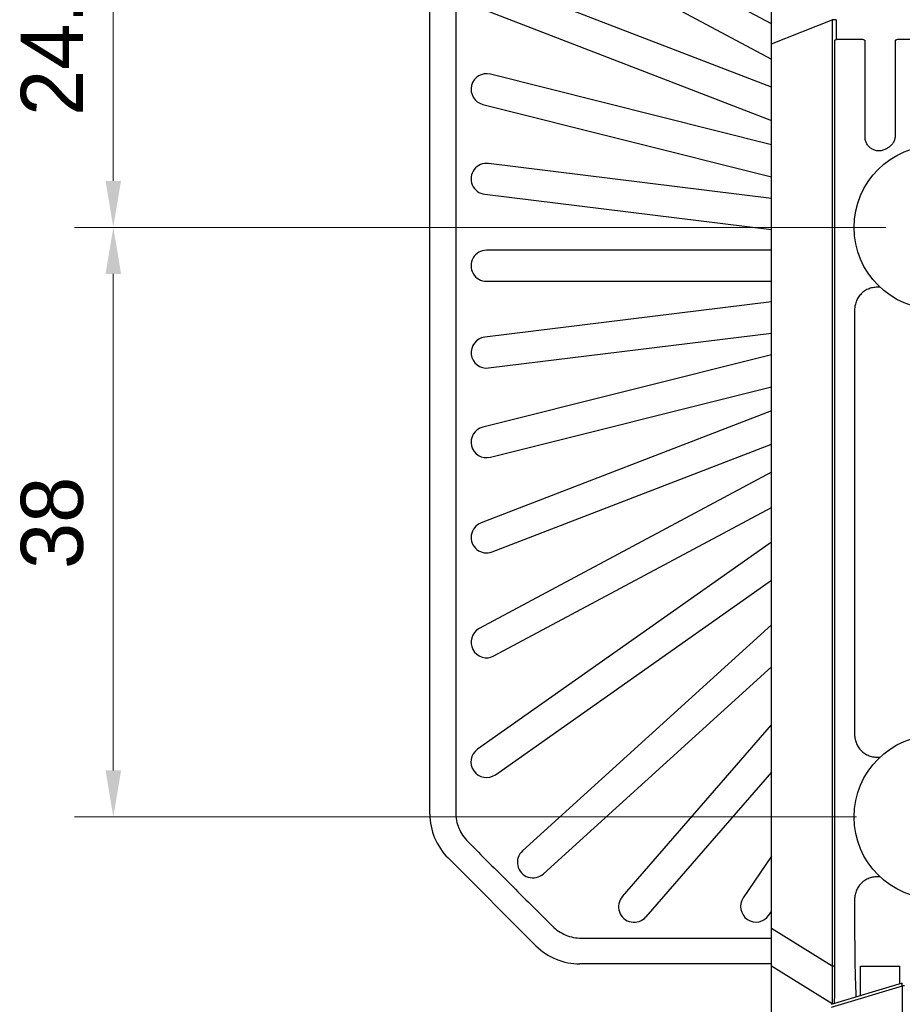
# Model space of a CAD drawing. Header units: millimetres. Extents: x 74 to 517, y 34 to 402.
# Tile 9 of 12: x 354 to 411, y 183 to 246. Entities that reach past the tile are written whole.
import ezdxf

# ---------------------------------------------------------------- set-up
doc = ezdxf.new("R2010")
doc.units = ezdxf.units.MM
doc.header["$LTSCALE"] = 32.67
doc.header["$PDMODE"] = 3
doc.header["$PDSIZE"] = 8
doc.layers.get('0').update_dxf_attribs({"linetype": 'CONTINUOUS'})
doc.layers.get('Defpoints').update_dxf_attribs({"linetype": 'CONTINUOUS'})
doc.layers.add('00_COMPONENTS', color=7, linetype='CONTINUOUS')
doc.layers.add('51__DRAFT_DIMS', color=7, linetype='CONTINUOUS')
doc.styles.add('尺寸值样式', font='兰亭黑 GBK.TTF', dxfattribs={"height": 4})
doc.dimstyles.new('1直线标注', dxfattribs={"dimtxt": 4, "dimasz": 3, "dimexe": 2.5, "dimexo": 0, "dimtad": 1, "dimdec": 1, "dimdsep": 46, "dimtxsty": '尺寸值样式', "dimcen": 0, "dimclrd": 8, "dimclre": 8, "dimclrt": 7, "dimadec": 0, "dimazin": 0, "dimtp": 0.001, "dimtm": 0.001, "dimtfac": 1, "dimtdec": 1, "dimtmove": 0, "dimatfit": 0, "dimldrblk": '_FILLED', "dimfxl": 1, "dimtolj": 1, "dimlwd": 15, "dimlwe": 15, "dimarcsym": 0})

# ---------------------------------------------------------------- blocks, each defined once
blk = doc.blocks.new('*D9')
at = {"layer": '51__DRAFT_DIMS', "color": 8, "lineweight": 15}
for p, q in [((406.712, 233.1), (357.557, 233.1)), ((360.057, 230.1), (360.057, 198.1)), ((407.934, 195.1), (357.557, 195.1))]:
    blk.add_line(p, q, dxfattribs=at)
at = {"layer": '51__DRAFT_DIMS', "color": 8}
for points in [[(360.557, 230.1), (359.557, 230.1), (360.057, 233.1)], [(359.557, 198.1), (360.557, 198.1), (360.057, 195.1)]]:
    blk.add_solid(points, dxfattribs=at)
at = {"layer": 'Defpoints', "color": 0}
for p in [(406.712, 233.1), (360.057, 195.1), (407.934, 195.1)]:
    blk.add_point(p, dxfattribs=at)
at = {"layer": '51__DRAFT_DIMS', "color": 7, "insert": (354.099, 214.056), "char_height": 4, "attachment_point": 2, "rotation": 90, "line_spacing_factor": 0.9, "style": '尺寸值样式'}
blk.add_mtext('\\A1;38', dxfattribs=at)
blk = doc.blocks.new('_FILLED')
at = {"color": 0, "linetype": 'ByBlock'}
blk.add_solid([(0, 0), (-1, 0.167), (-1, -0.167)], dxfattribs=at)
blk = doc.blocks.new('*D10')
at = {"layer": '51__DRAFT_DIMS', "color": 8, "lineweight": 15}
for p, q in [((406.616, 258.03), (357.555, 258.03)), ((360.055, 236.1), (360.055, 255.03)), ((409.832, 233.1), (357.555, 233.1))]:
    blk.add_line(p, q, dxfattribs=at)
at = {"layer": '51__DRAFT_DIMS', "color": 8}
for points in [[(360.555, 255.03), (359.555, 255.03), (360.055, 258.03)], [(359.555, 236.1), (360.555, 236.1), (360.055, 233.1)]]:
    blk.add_solid(points, dxfattribs=at)
at = {"layer": 'Defpoints', "color": 0}
for p in [(360.055, 258.03), (406.616, 258.03), (409.832, 233.1)]:
    blk.add_point(p, dxfattribs=at)
at = {"layer": '51__DRAFT_DIMS', "color": 7, "insert": (354.097, 245.491), "char_height": 4, "attachment_point": 2, "rotation": 90, "line_spacing_factor": 0.9, "style": '尺寸值样式'}
blk.add_mtext('\\A1;24.9', dxfattribs=at)

msp = doc.modelspace()

# ---------------------------------------------------------------- linework, layer by layer
at = {"layer": '00_COMPONENTS'}
for p, q in [((380.4516, 195.2866), (380.4516, 265.9729)), ((382.1151, 265.8689), (382.1152, 195.3905)), ((402.4545, 246.2121), (384.5746, 255.7799)), ((383.631, 254.0165), (402.4545, 243.9438)), ((402.4545, 176.0297), (402.4545, 252.0297)), ((402.4545, 242.1277), (384.4647, 249.0745)), ((383.7443, 247.2087), (402.4545, 239.9838)), ((402.4545, 244.9256), (406.3654, 246.4678)), ((406.615, 246.4678), (406.3654, 246.4678)), ((406.3654, 246.4678), (406.3654, 185.5096)), ((406.615, 246.4678), (406.615, 245.2091)), ((406.5195, 245.1494), (406.5195, 185.5096)), ((406.7124, 245.2297), (408.2537, 245.2297)), ((408.4838, 238.9358), (408.4838, 245.146)), ((410.4251, 245.146), (410.4251, 239.023)), ((410.6552, 245.2297), (412.2537, 245.2297)), ((402.4545, 238.4306), (384.3476, 242.9707)), ((383.8612, 241.0307), (402.4545, 236.3687)), ((402.4545, 234.9707), (384.2271, 237.221)), ((383.982, 235.2361), (402.4545, 232.9555)), ((402.4545, 231.6297), (384.1045, 231.6297)), ((384.1045, 229.6297), (402.4545, 229.6297)), ((402.4545, 228.3039), (383.9818, 226.0233)), ((407.813, 227.7836), (407.813, 200.4158)), ((384.2269, 224.0384), (402.4545, 226.2888)), ((402.4545, 224.8907), (383.8612, 220.2287)), ((384.3477, 218.2888), (402.4545, 222.8288)), ((402.4545, 221.2756), (383.7444, 214.0508)), ((384.4649, 212.185), (402.4545, 219.1317)), ((402.4545, 217.3157), (383.6311, 207.2429)), ((384.5747, 205.4795), (402.4545, 215.0473)), ((402.4545, 212.8139), (383.5171, 199.46)), ((384.6697, 197.8255), (402.4545, 210.3667)), ((386.4153, 192.9161), (402.4545, 207.4739)), ((387.7594, 191.4352), (402.4545, 204.773)), ((392.8511, 189.97), (402.4545, 201.0379)), ((402.4545, 197.9862), (394.3617, 188.6592)), ((387.2808, 186.7992), (381.624, 192.4561)), ((402.4545, 192.5676), (400.639, 189.8885)), ((407.813, 189.7836), (407.813, 187.9795)), ((402.2947, 188.7666), (402.4545, 189.0024)), ((402.4545, 187.9395), (406.3654, 185.5096)), ((390.2153, 187.2905), (402.4545, 187.2904)), ((402.4545, 185.6268), (390.1113, 185.6268)), ((402.4545, 185.5077), (406.3654, 183.0778)), ((406.5195, 185.4789), (406.3652, 185.4781)), ((408.184, 185.4795), (410.7249, 185.4795)), ((410.8842, 184.3895), (406.3082, 183.0167)), ((410.8842, 184.1979), (406.3108, 182.8259)), ((407.8616, 184.4439), (407.8948, 183.4927)), ((410.8842, 184.1979), (410.8842, 167.6634)), ((406.3654, 183.0778), (406.3654, 183.0338))]:
    msp.add_line(p, q, dxfattribs=at)
for centre in [(413.0545, 233.0997), (413.0545, 195.0997)]:
    msp.add_circle(centre, 5.2782, dxfattribs=at)
for centre, radius, start, end in [((411.8284, 246.4985), 5.4631, 180.11145, 180.321717), ((411.7625, 246.4678), 5.1475, 179.787145, 179.999976), ((384.1044, 242.0007), 1, 75.923844, 255.923805), ((413.0545, 233.0997), 5.9931, 120.79632, 122.227625), ((384.1045, 236.2285), 1, 82.961975, 262.961978), ((384.1045, 230.6297), 1, 89.999999, 270), ((384.1044, 225.0309), 1, 97.038021, 277.038021), ((384.1044, 219.2587), 1, 104.07601, 284.075997), ((384.1047, 213.1179), 1, 111.1138, 291.114181), ((384.1029, 206.3612), 1, 118.152086, 298.152086), ((384.0934, 198.6427), 1, 125.190109, 305.190109), ((384.4545, 195.2866), 4.0029, 180, 225), ((387.0874, 192.1757), 1, 132.227851, 312.227935), ((393.6064, 189.3146), 1, 139.052684, 319.052684), ((401.4669, 189.3276), 1, 145.877353, 325.877236), ((390.1113, 189.6297), 4.0029, 225, 270), ((412.1639, 185.4614), 5.7987, 179.523901, 179.835098), ((418.0481, 185.5096), 11.5287, 180.000037, 180.152362), ((305.1828, 185.4753), 105.5421, 359.383558, 0.002252), ((409.3374, 183.1122), 2.9722, 180.230301, 180.664992)]:
    msp.add_arc(centre, radius, start, end, dxfattribs=at)
for points, knots in [([(406.5195, 245.1494), (406.5269, 245.155), (406.5574, 245.1769), (406.5898, 245.1961), (406.615, 245.2091)], [0, 0, 0, 0, 0.2463097, 1, 1, 1, 1]), ([(406.615, 245.2091), (406.6224, 245.2129), (406.6535, 245.2256), (406.6874, 245.2297), (406.7124, 245.2297)], [0, 0, 0, 0, 0.2506493, 1, 1, 1, 1]), ([(408.2537, 245.2297), (408.2953, 245.2297), (408.3586, 245.22), (408.4346, 245.185), (408.4685, 245.16), (408.4838, 245.146)], [0, 0, 0, 0, 0.499246, 0.7496605, 1, 1, 1, 1]), ([(410.4251, 245.146), (410.4405, 245.16), (410.4743, 245.185), (410.5503, 245.22), (410.6136, 245.2297), (410.6552, 245.2297)], [0, 0, 0, 0, 0.2503562, 0.5007696, 1, 1, 1, 1]), ([(409.8584, 238.1695), (409.791, 238.127), (409.644, 238.0595), (409.4051, 238.0204), (409.1643, 238.0461), (408.9391, 238.1351), (408.7457, 238.2807), (408.5976, 238.4723), (408.5049, 238.6958), (408.4838, 238.8561), (408.4838, 238.9358)], [0, 0, 0, 0, 0.1250011, 0.2499968, 0.3749892, 0.4999818, 0.6249777, 0.7499791, 0.8749865, 1, 1, 1, 1]), ([(410.4251, 239.023), (410.4251, 238.9455), (410.4051, 238.7899), (410.3167, 238.5724), (410.1758, 238.3845), (410.0526, 238.2874), (409.9861, 238.2477)], [0, 0, 0, 0, 0.2500074, 0.5000094, 0.7500057, 1, 1, 1, 1]), ([(409.4262, 229.2329), (409.325, 229.2449), (409.1193, 229.2474), (408.8176, 229.1857), (408.5357, 229.0613), (408.2866, 228.8801), (408.0812, 228.6506), (407.9283, 228.3832), (407.8342, 228.09), (407.813, 227.8855), (407.813, 227.7836)], [0, 0, 0, 0, 0.1249945, 0.2499886, 0.3749833, 0.4999799, 0.6249796, 0.7499827, 0.8749894, 1, 1, 1, 1]), ([(407.813, 200.4158), (407.813, 200.3139), (407.8342, 200.1094), (407.9283, 199.8163), (408.0812, 199.5489), (408.2866, 199.3193), (408.5357, 199.1381), (408.8176, 199.0137), (409.1193, 198.952), (409.325, 198.9545), (409.4262, 198.9666)], [0, 0, 0, 0, 0.125009, 0.2500156, 0.3750187, 0.5000184, 0.6250153, 0.7500102, 0.8750048, 1, 1, 1, 1]), ([(382.1152, 195.3905), (382.1152, 195.2172), (382.1493, 194.8696), (382.301, 194.3688), (382.5477, 193.9073), (382.7694, 193.6375), (382.892, 193.5149)], [0, 0, 0, 0, 0.2500224, 0.4999974, 0.7500166, 1, 1, 1, 1]), ([(382.892, 193.5149), (383.8001, 192.6072), (385.6159, 190.7912), (387.4319, 188.9754), (388.3397, 188.0673)], [0, 0, 0, 0, 0.4999983, 1, 1, 1, 1]), ([(409.4262, 191.2329), (409.325, 191.2449), (409.1193, 191.2474), (408.8176, 191.1857), (408.5357, 191.0613), (408.2866, 190.8801), (408.0812, 190.6506), (407.9283, 190.3832), (407.8342, 190.09), (407.813, 189.8855), (407.813, 189.7836)], [0, 0, 0, 0, 0.1249945, 0.2499886, 0.3749833, 0.4999799, 0.6249796, 0.7499827, 0.8749894, 1, 1, 1, 1]), ([(388.3397, 188.0673), (388.4623, 187.9447), (388.7321, 187.7229), (389.1935, 187.476), (389.6943, 187.3244), (390.0419, 187.2905), (390.2153, 187.2905)], [0, 0, 0, 0, 0.2500049, 0.5000295, 0.750005, 1, 1, 1, 1]), ([(407.813, 187.9795), (407.813, 187.3416), (407.8186, 186.4155), (407.839, 185.237), (407.8532, 184.6964), (407.8616, 184.4439)], [0, 0, 0, 0, 0.5411736, 0.7856693, 1, 1, 1, 1]), ([(406.3652, 185.4781), (406.3646, 185.26), (406.3609, 184.8322), (406.3578, 184.2105), (406.3605, 183.636), (406.3645, 183.2713), (406.3652, 183.1003)], [0, 0, 0, 0, 0.2751668, 0.539751, 0.7843115, 1, 1, 1, 1]), ([(406.5195, 185.4789), (406.5201, 185.2587), (406.5189, 184.8264), (406.5146, 184.1979), (406.5096, 183.6167), (406.5048, 183.2475), (406.5012, 183.0745)], [0, 0, 0, 0, 0.274742, 0.5393922, 0.7841337, 1, 1, 1, 1]), ([(408.2017, 183.5847), (408.1956, 183.8894), (408.1868, 184.521), (408.184, 185.1526), (408.184, 185.4795)], [0, 0, 0, 0, 0.4824738, 1, 1, 1, 1]), ([(410.8842, 184.1979), (410.8778, 184.2209), (410.8702, 184.2547), (410.8646, 184.2984), (410.8631, 184.3266), (410.8641, 184.3504), (410.8678, 184.3692), (410.8737, 184.3829), (410.8807, 184.3884), (410.8842, 184.3895)], [0, 0, 0, 0, 0.3574996, 0.5182459, 0.6603515, 0.7800379, 0.8750837, 0.9461111, 1, 1, 1, 1]), ([(411.0278, 184.2106), (411.0156, 184.2106), (410.9675, 184.2095), (410.9195, 184.2043), (410.8842, 184.1979)], [0, 0, 0, 0, 0.2534131, 1, 1, 1, 1]), ([(406.4269, 183.0523), (406.421, 183.0557), (406.3988, 183.0694), (406.3784, 183.0862), (406.3652, 183.1003)], [0, 0, 0, 0, 0.2600479, 1, 1, 1, 1]), ([(406.4032, 183.0452), (406.3997, 183.0476), (406.3863, 183.0576), (406.3739, 183.0687), (406.3654, 183.0778)], [0, 0, 0, 0, 0.2566607, 1, 1, 1, 1])]:
    msp.add_open_spline(points, degree=3, knots=knots, dxfattribs=at)

# ---------------------------------------------------------------- dimensions: what is measured, and where the dimension line sits
at = {"layer": '51__DRAFT_DIMS'}
for base, p1, p2, angle, picture, middle in [((360.0551, 258.0297), (409.8318, 233.0997), (406.6159, 258.0297), 90, '*D10', (360.0551, 245.4915)), ((360.0569, 195.0997), (406.7121, 233.0997), (407.934, 195.0997), 270, '*D9', (360.0569, 214.0558))]:
    dim = msp.add_linear_dim(base=base, p1=p1, p2=p2, angle=angle, dimstyle='1直线标注', dxfattribs=at)
    dim.commit()
    dim.dimension.update_dxf_attribs({"geometry": picture, "text_midpoint": middle, "dimtype": 160})

doc.saveas('drawing.dxf')
